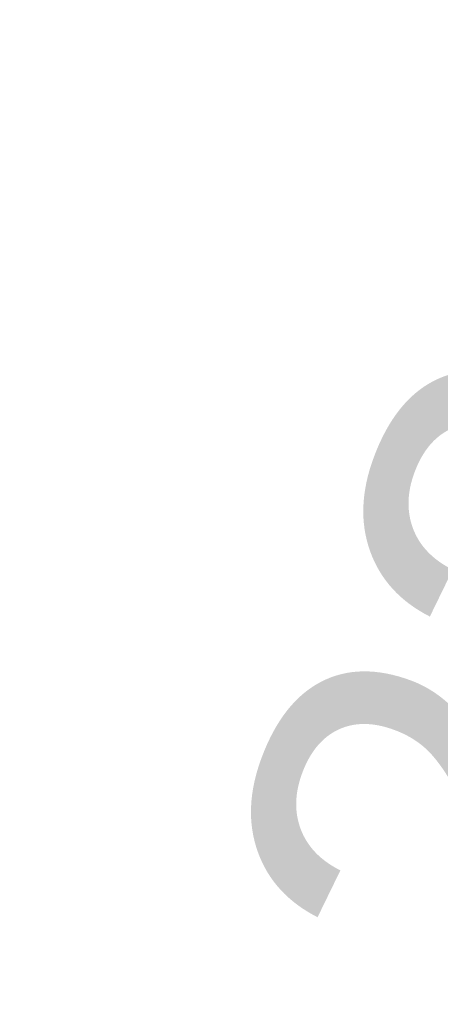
# Model space of a CAD drawing. Header units: inches. Extents: x 424 to 2043, y -237 to 445.
# Tile 137 of 256: x 546.68 to 547.9, y 63.42 to 66.28. Entities that reach past the tile are written whole.
import ezdxf

# ---------------------------------------------------------------- set-up
doc = ezdxf.new("R2010")
doc.units = ezdxf.units.IN
doc.header["$MEASUREMENT"] = 0
doc.styles.get("Standard").update_dxf_attribs({"font": 'arial.ttf'})
doc.dimstyles.new('ISO-25', dxfattribs={"dimtxt": 1.2, "dimasz": 0.5, "dimexe": 0.8, "dimexo": 50, "dimtad": 1, "dimtoh": 1, "dimdec": 1, "dimdsep": 46, "dimtxsty": 'Standard', "dimblk": 'ARCHTICK', "dimcen": 2.5, "dimadec": 0, "dimazin": 0, "dimtfac": 1, "dimtdec": 1, "dimtmove": 0, "dimatfit": 3, "dimldrblk": 'ARCHTICK', "dimfxl": 1, "dimfxlon": 1, "dimarcsym": 0})

# ---------------------------------------------------------------- blocks, each defined once
blk = doc.blocks.new('_ArchTick')
at = {"color": 0, "linetype": 'ByBlock', "const_width": 0.15}
blk.add_lwpolyline([(-0.5, -0.5), (0.5, 0.5)], dxfattribs=at)
blk = doc.blocks.new('*D1174')
at = {"color": 0, "lineweight": -2, "transparency": 16777216}
for p, q in [((553.4742, 75.1284), (545.5977, 54.0276)), ((553.4742, 75.1284), (554.2237, 74.8486)), ((545.5977, 54.0276), (546.3472, 53.7478))]:
    blk.add_line(p, q, dxfattribs=at)
at = {"layer": 'Defpoints', "color": 0, "transparency": 16777216}
for p in [(551.5637, 75.8416), (543.6871, 54.7408), (545.5977, 54.0276)]:
    blk.add_point(p, dxfattribs=at)
at = {"color": 0, "lineweight": -2, "transparency": 16777216, "xscale": 0.5, "yscale": 0.5, "zscale": 0.5}
for p, rotation in [((553.4742, 75.1284), 69.53032212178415), ((545.5977, 54.0276), 249.5303221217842)]:
    blk.add_blockref('_ArchTick', p, dxfattribs=dict(at, rotation=rotation))
at = {"color": 0, "transparency": 16777216, "insert": (548.3765, 65.0108), "char_height": 1.2, "attachment_point": 5, "rotation": 69.5303}
blk.add_mtext('22.5', dxfattribs=at)

msp = doc.modelspace()

# ---------------------------------------------------------------- dimensions: what is measured, and where the dimension line sits
dim = msp.add_aligned_dim(p1=(551.5637, 75.8416), p2=(543.6871, 54.7408), distance=2.0394, dimstyle='ISO-25')
dim.commit()
dim.dimension.update_dxf_attribs({"geometry": '*D1174', "text_midpoint": (548.3765, 65.0108)})

doc.saveas('drawing.dxf')
